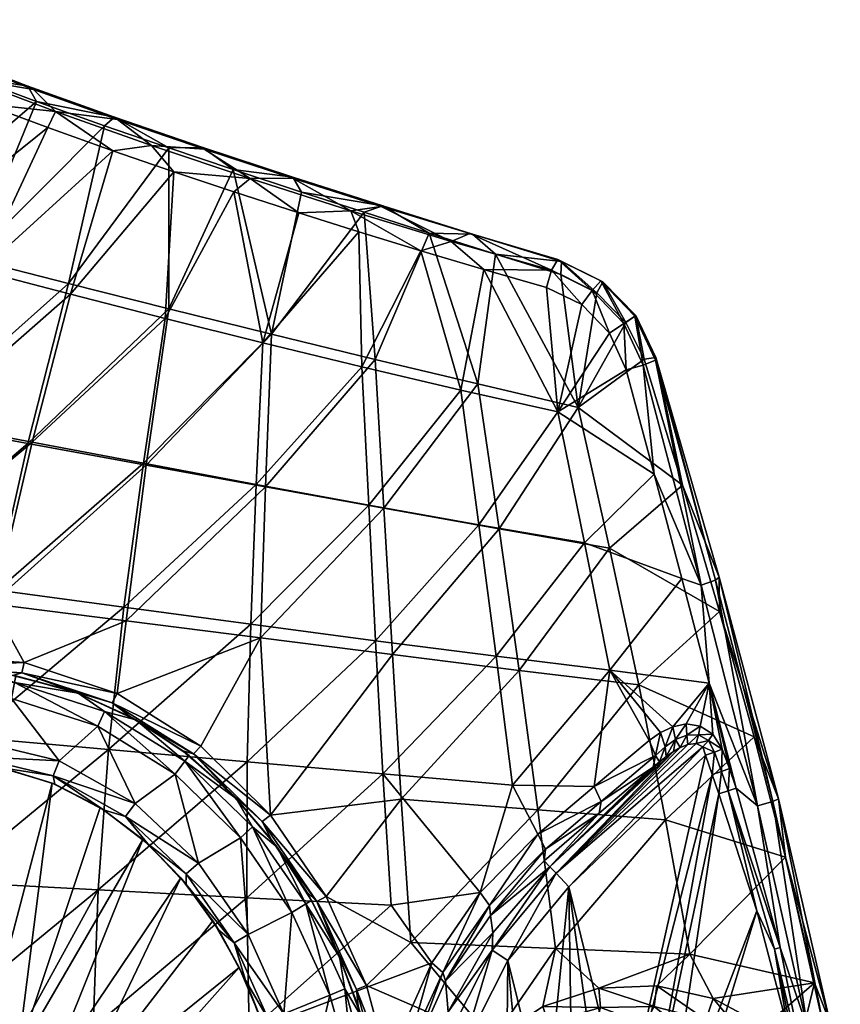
# Model space of a CAD drawing. Header units: inches. Extents: x -183 to 209, y -237 to 256.
# Tile 5 of 5: x 16 to 193, y 43 to 256. Entities that reach past the tile are written whole.
import ezdxf

# ---------------------------------------------------------------- set-up
doc = ezdxf.new("R2010")
doc.units = ezdxf.units.IN
doc.header["$MEASUREMENT"] = 0
doc.layers.add('Layer 1', color=7, linetype='Continuous')

# ---------------------------------------------------------------- blocks, each defined once
blk = doc.blocks.new('Kong 50-R')
at = {"color": 9, "true_color": 0xc0c0c0}
mesh = blk.add_polyface(dxfattribs=at)
corners = [(-32.55, 213.89, 105.76), (-5.75, 247.44, 120.38), (-17.87, 252.47, 130.89), (19.24, 237.91, 107.25), (4.89, 243.24, 113.37), (-14.42, 209.04, 95.6), (-13.89, 246.25, 137.63), (-43.41, 214.86, 126.8), (-21.55, 247.46, 143.59), (-2.44, 241.49, 127.7), (-27.68, 210.5, 114.38), (17.36, 241.26, 111.19), (18.59, 240.54, 114.79), (0.06, 247.87, 120.28), (36.09, 234.55, 105.74), (1.91, 246.91, 123.48), (-12.81, 252.99, 135.8), (-15.12, 254.13, 132.96), (36.74, 234.02, 109.54), (33.94, 232.66, 103.09), (-34.28, 253.31, 144.84), (-24.08, 255.61, 140.09), (-32.74, 251.98, 148.15), (-25.82, 253.8, 137.13), (-22.11, 254.42, 143.21), (4.33, 242.9, 124.22), (7.83, 237.43, 121.01), (-12.3, 249.73, 137.73), (23.33, 235.72, 115.31), (21.65, 232.29, 115.3), (35.76, 227.24, 111.52), (-21.09, 251.07, 144.61), (-31.14, 248.75, 149.23), (-30.35, 245.44, 147.59)]
mesh.append_faces([[corners[k] for k in face] for face in [(0, 1, 2), (3, 4, 5), (5, 4, 1), (6, 7, 8), (9, 10, 6), (11, 12, 13), (11, 3, 14), (15, 16, 17), (17, 1, 13), (17, 2, 1), (17, 13, 15), (11, 18, 12), (14, 18, 11), (19, 14, 3), (11, 4, 3), (13, 1, 4), (11, 13, 4), (15, 13, 12), (20, 21, 22), (2, 21, 23), (24, 17, 16), (21, 2, 17), (21, 24, 22), (24, 21, 17), (21, 20, 23), (15, 12, 25), (9, 25, 26), (6, 27, 9), (9, 27, 25), (16, 15, 27), (28, 26, 25), (25, 12, 28), (28, 29, 26), (25, 27, 15), (29, 28, 30), (28, 12, 18), (31, 32, 22), (32, 31, 8), (24, 16, 27), (27, 6, 31), (24, 27, 31), (6, 8, 31), (31, 22, 24), (33, 32, 8)]], dxfattribs={"color": 9})
mesh = blk.add_polyface(dxfattribs=at)
corners = [(5.24, 203.9, 88.66), (-7.57, 168.53, 70.57), (26.1, 198.56, 84.72), (-4.72, 117.97, 46.91), (9.5, 129.24, 51.4), (-19.05, 132.85, 54.32), (42.92, 159.26, 67.02), (17.33, 163.95, 67.17), (-31.31, 172.91, 77.41), (-14.42, 209.04, 95.6), (-44.65, 104.73, 46.27), (-25.56, 113.82, 46.87), (-5.75, 247.44, 120.38), (-32.55, 213.89, 105.76), (-46.52, 136.28, 61.11), (16.56, 116.59, 46.57), (33.94, 232.66, 103.09), (19.24, 237.91, 107.25), (36.69, 109.86, 45.96), (38.59, 125.56, 52.16), (47.83, 193.1, 83.53), (38.13, 128.55, 64.15), (10.8, 132.22, 63.55), (42.33, 159.66, 78.17), (18.28, 164.2, 78.42), (-15.88, 135.76, 66.39), (-25.08, 103.05, 53.35), (-43.41, 214.86, 126.8), (-13.89, 246.25, 137.63), (-27.68, 210.5, 114.38), (-11.01, 206.02, 104.98), (-47.34, 176.53, 97.84), (-2.44, 241.49, 127.7), (-26.91, 172.72, 88.09), (7.13, 201.25, 98.52), (7.83, 237.43, 121.01), (21.65, 232.29, 115.3), (-4.94, 168.59, 81.67), (4.61, 100.45, 50.83), (-41.38, 139.07, 72.78), (26.58, 196.22, 94.78), (35.76, 227.24, 111.52), (47.05, 191.01, 93.6)]
mesh.append_faces([[corners[k] for k in face] for face in [(0, 1, 2), (3, 4, 5), (4, 6, 7), (8, 0, 9), (5, 4, 7), (5, 10, 11), (12, 13, 9), (5, 1, 14), (1, 0, 8), (3, 5, 11), (3, 15, 4), (16, 17, 0), (1, 8, 14), (2, 1, 7), (9, 0, 17), (18, 19, 15), (4, 15, 19), (16, 0, 2), (7, 1, 5), (6, 4, 19), (20, 2, 7), (21, 22, 23), (24, 22, 25), (22, 26, 25), (27, 28, 29), (29, 30, 31), (29, 32, 30), (30, 33, 31), (30, 34, 33), (35, 36, 30), (34, 37, 33), (35, 30, 32), (38, 22, 21), (39, 37, 25), (40, 37, 34), (36, 41, 34), (33, 37, 39), (37, 40, 24), (34, 30, 36), (37, 24, 25), (40, 34, 41), (40, 42, 24), (24, 23, 22)]], dxfattribs={"color": 9})
mesh = blk.add_polyface(dxfattribs=at)
corners = [(47.83, 193.1, 83.53), (47.83, 227.87, 100.94), (26.1, 198.56, 84.72), (33.94, 232.66, 103.09), (61.77, 223.19, 100.14), (90.11, 213.95, 101.59), (76.54, 218.33, 100.47), (70.07, 187.6, 84.87), (47.05, 191.01, 93.6), (26.58, 196.22, 94.78), (48.91, 222.72, 109.65), (35.76, 227.24, 111.52), (61.88, 218.39, 109.03), (75.95, 213.83, 109.47), (68.17, 185.73, 94.81), (112.95, 209.36, 111.59), (94.19, 215.31, 104.85), (113.58, 209.23, 107.85), (74.68, 221.57, 103.2), (55.5, 227.6, 107.17), (36.09, 234.55, 105.74), (55.23, 227.99, 103.32), (93.8, 215.22, 108.67), (74.6, 221.31, 107.05), (36.74, 234.02, 109.54), (104.19, 209.45, 103.55), (44.07, 228.4, 110.62), (87.21, 214.28, 110.56), (65.44, 221.24, 109.32), (23.33, 235.72, 115.31), (88.97, 209.72, 110.66), (108.95, 207.66, 113.73), (102.38, 205.61, 112.64)]
mesh.append_faces([[corners[k] for k in face] for face in [(0, 1, 2), (3, 2, 1), (0, 4, 1), (5, 6, 7), (7, 6, 4), (8, 9, 10), (9, 11, 10), (12, 8, 10), (13, 14, 12), (15, 16, 17), (18, 6, 16), (19, 20, 21), (22, 23, 18), (20, 19, 24), (23, 21, 18), (23, 19, 21), (17, 16, 25), (22, 18, 16), (16, 5, 25), (5, 16, 6), (22, 16, 15), (18, 4, 6), (21, 1, 4), (18, 21, 4), (20, 3, 1), (21, 20, 1), (10, 11, 26), (22, 27, 23), (19, 23, 28), (24, 19, 26), (28, 26, 19), (26, 29, 24), (23, 27, 28), (27, 30, 13), (22, 31, 27), (29, 26, 11), (12, 10, 28), (26, 28, 10), (12, 28, 13), (28, 27, 13), (30, 27, 32), (31, 32, 27), (15, 31, 22)]], dxfattribs={"color": 9})
mesh = blk.add_polyface(dxfattribs=at)
corners = [(39.54, 104.8, 41.12), (35.58, 107.82, 44.13), (27.08, 110.4, 41.58), (28.19, 109.95, 5), (33.94, 106, 1.46), (40.69, 104.19, 5), (92.48, 182.14, 88.48), (114.71, 176.82, 94.09), (104.19, 209.45, 103.55), (67.68, 121.88, 56.44), (94.39, 149.95, 75.61), (68.76, 154.56, 69.9), (42.92, 159.26, 67.02), (70.07, 187.6, 84.87), (47.83, 193.1, 83.53), (54.75, 98.47, 45.11), (36.69, 109.86, 45.96), (38.59, 125.56, 52.16), (96.22, 118.28, 64.05), (98.13, 87.02, 54.33), (123.68, 114.87, 74.73), (17.33, 163.95, 67.17), (61.77, 223.19, 100.14), (69.88, 83.52, 44.04), (119.36, 145.5, 83.87), (90.11, 213.95, 101.59), (65.56, 124.86, 68.05), (91.1, 150.59, 86.07), (92.58, 121.28, 75.08), (118.65, 117.91, 85.01), (94.17, 92.46, 65.66), (102.38, 205.61, 112.64), (111.01, 175.48, 103.56), (89.61, 180.51, 98.2), (64.83, 95.06, 57.12), (66.75, 155.08, 80.79), (38.13, 128.55, 64.15), (114.92, 146.33, 93.8), (34.78, 97.76, 52.12), (18.28, 164.2, 78.42), (47.05, 191.01, 93.6), (42.33, 159.66, 78.17), (68.17, 185.73, 94.81), (61.88, 218.39, 109.03), (75.95, 213.83, 109.47), (88.97, 209.72, 110.66)]
mesh.append_faces([[corners[k] for k in face] for face in [(0, 1, 2), (3, 4, 5), (6, 7, 8), (9, 10, 11), (12, 13, 14), (15, 9, 16), (11, 12, 17), (18, 19, 20), (12, 14, 21), (14, 13, 22), (16, 9, 17), (11, 13, 12), (23, 18, 9), (6, 13, 11), (11, 17, 9), (9, 18, 10), (6, 11, 10), (24, 10, 18), (7, 6, 10), (25, 13, 6), (25, 6, 8), (26, 27, 28), (29, 30, 28), (31, 32, 33), (28, 34, 26), (35, 26, 36), (37, 28, 27), (36, 26, 38), (39, 40, 41), (26, 34, 38), (40, 42, 41), (42, 40, 43), (42, 35, 41), (33, 35, 42), (44, 45, 42), (41, 35, 36), (35, 33, 27), (32, 27, 33), (33, 45, 31), (35, 27, 26), (27, 32, 37), (33, 42, 45), (0, 3, 5)]], dxfattribs={"color": 9})
mesh = blk.add_polyface(dxfattribs=at)
corners = [(118.54, 204.92, 106.19), (114.71, 176.82, 94.09), (136.43, 171.7, 101.44), (132.64, 200.51, 109.37), (140.49, 196.53, 110.94), (146.77, 190.13, 111.56), (104.19, 209.45, 103.55), (129.55, 197.71, 118.46), (132.02, 170.78, 110.63), (116.03, 201.56, 115.28), (143.24, 187.78, 120.62), (137.24, 194, 120.05), (111.01, 175.48, 103.56), (102.38, 205.61, 112.64), (148.9, 191.62, 114.44), (141.33, 199.09, 117.57), (141.79, 198.91, 113.72), (150.68, 182.18, 111.1), (132.84, 203.33, 111.89), (132.05, 203.73, 115.57), (153.22, 182.51, 113.91), (148.68, 191.51, 118.32), (153.16, 181.98, 117.67), (113.58, 209.23, 107.85), (112.95, 209.36, 111.59), (139.45, 197.06, 120.13), (146.34, 189.91, 120.81), (130.67, 201.41, 118.34), (150.51, 180.87, 120.23), (146.8, 179.84, 120.02), (108.95, 207.66, 113.73)]
mesh.append_faces([[corners[k] for k in face] for face in [(0, 1, 2), (3, 2, 4), (4, 2, 5), (3, 0, 2), (1, 0, 6), (7, 8, 9), (10, 8, 11), (9, 8, 12), (8, 7, 11), (9, 12, 13), (14, 15, 16), (17, 14, 5), (18, 3, 4), (19, 16, 15), (5, 14, 16), (14, 17, 20), (16, 4, 5), (21, 20, 22), (14, 21, 15), (21, 14, 20), (18, 16, 19), (16, 18, 4), (23, 6, 0), (0, 3, 18), (18, 19, 23), (24, 23, 19), (18, 23, 0), (25, 26, 10), (21, 26, 15), (27, 19, 25), (21, 22, 28), (26, 21, 28), (10, 11, 25), (11, 7, 27), (29, 26, 28), (10, 26, 29), (25, 15, 26), (25, 11, 27), (15, 25, 19), (9, 13, 30), (24, 19, 27), (24, 27, 30), (9, 27, 7), (27, 9, 30)]], dxfattribs={"color": 9})
mesh = blk.add_polyface(dxfattribs=at)
corners = [(119.36, 145.5, 83.87), (96.22, 118.28, 64.05), (123.68, 114.87, 74.73), (114.71, 176.82, 94.09), (94.39, 149.95, 75.61), (143.24, 141.33, 94.4), (149.55, 111.71, 88.19), (136.43, 171.7, 101.44), (167.01, 127.6, 104.88), (174.53, 100.52, 102.62), (158.98, 154.93, 107.76), (150.68, 182.18, 111.1), (146.77, 190.13, 111.56), (122.23, 90.04, 77.52), (118.65, 117.91, 85.01), (143.26, 114.88, 97.54), (158.86, 134.7, 113.93), (164.78, 112.08, 111.51), (156.89, 102.65, 102.74), (162.82, 102.8, 107.16), (159.8, 103.31, 105.05), (92.58, 121.28, 75.08), (114.92, 146.33, 93.8), (137.77, 142.42, 103.69), (111.01, 175.48, 103.56), (132.02, 170.78, 110.63), (154.22, 101.45, 100.47), (152.86, 157.29, 116.76), (146.8, 179.84, 120.02), (143.24, 187.78, 120.62), (163.06, 133.3, 114.55), (175.27, 85.58, 110.43), (153.16, 181.98, 117.67), (166.14, 134.38, 112.6), (150.51, 180.87, 120.23), (179.79, 87.06, 105.21), (166.92, 135.01, 108.88), (178.57, 86.53, 108.83), (153.22, 182.51, 113.91)]
mesh.append_faces([[corners[k] for k in face] for face in [(0, 1, 2), (0, 3, 4), (0, 2, 5), (6, 5, 2), (7, 3, 0), (0, 5, 7), (8, 6, 9), (10, 5, 8), (5, 6, 8), (11, 7, 10), (7, 5, 10), (12, 7, 11), (13, 14, 15), (16, 17, 15), (17, 18, 15), (19, 20, 17), (17, 20, 18), (21, 22, 14), (23, 14, 22), (23, 15, 14), (24, 25, 22), (23, 22, 25), (26, 15, 18), (23, 16, 15), (23, 27, 16), (25, 28, 27), (23, 25, 27), (25, 29, 28), (30, 31, 17), (32, 33, 30), (30, 34, 32), (27, 34, 30), (28, 34, 27), (30, 16, 27), (30, 33, 31), (16, 30, 17), (35, 36, 8), (36, 37, 33), (32, 38, 33), (10, 38, 11), (38, 10, 36), (8, 36, 10), (36, 33, 38)]], dxfattribs={"color": 9})
mesh = blk.add_polyface(dxfattribs=at)
corners = [(181.3, 74.47, 101.02), (174.53, 100.52, 102.62), (155.34, 82.53, 83.1), (160.58, 53.49, 79.42), (149.55, 111.71, 88.19), (165.44, 92.33, 108), (166.88, 88.15, 108), (151.43, 15.36, 108), (164.78, 112.08, 111.51), (169.15, 93.63, 109.47), (167.62, 97.82, 109.44), (165.6, 101.06, 108.78), (162.82, 102.8, 107.16), (170.64, 89.42, 109.5), (175.27, 85.58, 110.43), (186.07, 37.48, 108.83), (180.11, 54.93, 108.58), (178.57, 86.53, 108.83), (166.14, 134.38, 112.6), (179.79, 87.06, 105.21), (166.92, 135.01, 108.88), (167.01, 127.6, 104.88), (190.93, 38.55, 103.81), (189.48, 38.25, 107.38), (168.89, 88.83, 108.39), (167.42, 93.02, 108.38), (165.91, 97.2, 108.37), (163.96, 96.49, 108), (163.37, 98.34, 107.74), (162.48, 100.95, 106.79), (164.66, 99.69, 108.03), (161.93, 99.05, 107.05), (158.53, 98.16, 105.39), (159.97, 100.86, 105.07), (160.16, 98.85, 106.18), (159.8, 103.31, 105.05), (178.9, 54.58, 108.15), (175.1, 62.85, 108)]
mesh.append_faces([[corners[k] for k in face] for face in [(0, 1, 2), (2, 3, 0), (4, 2, 1), (5, 6, 7), (8, 9, 10), (11, 12, 8), (9, 8, 13), (11, 8, 10), (14, 15, 16), (15, 14, 17), (13, 8, 14), (18, 17, 14), (14, 16, 13), (19, 17, 20), (19, 21, 1), (0, 22, 19), (17, 19, 23), (19, 1, 0), (9, 24, 25), (26, 5, 27), (10, 9, 25), (24, 6, 25), (6, 5, 25), (13, 24, 9), (25, 26, 10), (26, 25, 5), (27, 28, 26), (29, 11, 30), (29, 30, 31), (32, 33, 34), (34, 33, 29), (29, 31, 34), (10, 26, 30), (28, 31, 30), (33, 35, 12), (12, 29, 33), (29, 12, 11), (30, 11, 10), (28, 30, 26), (24, 36, 37), (36, 24, 16), (6, 24, 37), (24, 13, 16)]], dxfattribs={"color": 9})
mesh = blk.add_polyface(dxfattribs=at)
corners = [(16, 114.34, 44.73), (-4.59, 115.7, 45.07), (0.43, 115, 42.21), (36.69, 109.86, 45.96), (16.56, 116.59, 46.57), (35.58, 107.82, 44.13), (-4.72, 117.97, 46.91), (14.05, 113.79, 41.95), (27.08, 110.4, 41.58), (33.73, 84.73, 5), (38.45, 83.23, 1.46), (22.81, 92.03, 1.46), (23.19, 90.24, 5), (11.84, 93.77, 5), (5.49, 96.21, 1.46), (5.88, 99.73), (24.11, 95.32), (0, 95, 5), (40.54, 86.08), (14.45, 112.25, 1.46), (32.5, 102.77), (33.94, 106, 1.46), (14.71, 113.69, 5), (28.19, 109.95, 5), (13.81, 108.78), (0.06, 69.11, 40.8), (34.78, 97.76, 52.12), (32.53, 67.4, 42.6), (4.61, 100.45, 50.83), (38.13, 128.55, 64.15), (-5.9, 109.73), (7.64, 114.67, 5), (39.54, 104.8, 41.12), (0.43, 115, 5), (22.58, 90.5, 25), (32.95, 85.18, 25), (11.59, 93.77, 25), (0, 95, 25), (-6.21, 113.25, 1.46)]
mesh.append_faces([[corners[k] for k in face] for face in [(0, 1, 2), (0, 3, 4), (3, 0, 5), (1, 4, 6), (0, 4, 1), (7, 0, 2), (8, 0, 7), (5, 0, 8), (9, 10, 11), (11, 12, 9), (13, 12, 11), (14, 13, 11), (15, 14, 16), (14, 17, 13), (11, 16, 14), (16, 11, 18), (19, 20, 21), (22, 19, 23), (23, 19, 21), (19, 24, 20), (25, 26, 27), (28, 29, 26), (26, 25, 28), (18, 20, 16), (15, 24, 30), (16, 24, 15), (16, 20, 24), (7, 2, 31), (8, 23, 32), (8, 22, 23), (22, 8, 7), (33, 31, 2), (31, 22, 7), (12, 34, 35), (35, 9, 12), (34, 13, 36), (13, 34, 12), (37, 36, 17), (13, 17, 36), (33, 38, 19), (31, 19, 22), (31, 33, 19), (19, 38, 24)]], dxfattribs={"color": 9})
mesh = blk.add_polyface(dxfattribs=at)
corners = [(68.05, 82.15, 42.2), (69.88, 83.52, 44.04), (53.15, 96.79, 43.28), (35.58, 107.82, 44.13), (54.75, 98.47, 45.11), (36.69, 109.86, 45.96), (39.54, 104.8, 41.12), (50.89, 97.47, 40.55), (61.13, 88.49, 39.9), (51.6, 68.53, 5), (61.96, 55.93, 1.46), (51.61, 70.85, 1.46), (58.66, 58.66, 5), (38.45, 83.23, 1.46), (43.28, 77.32, 5), (64.98, 57.76), (40.54, 86.08), (22.81, 92.03, 1.46), (54.27, 73.18), (33.73, 84.73, 5), (62.44, 87.17, 5), (52.22, 96.42, 5), (51.34, 95.24, 1.46), (40.69, 104.19, 5), (65.97, 80.99, 1.46), (33.94, 106, 1.46), (49.23, 92.4), (63.33, 78.65), (32.5, 102.77), (67.68, 121.88, 56.44), (32.53, 67.4, 42.6), (64.83, 95.06, 57.12), (64.7, 65.69, 48.45), (34.78, 97.76, 52.12), (50.41, 70, 25), (57.35, 60.67, 25), (42.23, 78.31, 25), (32.95, 85.18, 25)]
mesh.append_faces([[corners[k] for k in face] for face in [(0, 1, 2), (3, 2, 4), (1, 4, 2), (4, 5, 3), (2, 3, 6), (7, 2, 6), (8, 2, 7), (0, 2, 8), (9, 10, 11), (9, 12, 10), (11, 13, 14), (15, 11, 10), (14, 9, 11), (16, 17, 13), (16, 13, 18), (13, 19, 14), (11, 18, 13), (18, 11, 15), (20, 21, 22), (21, 23, 22), (20, 22, 24), (23, 25, 22), (26, 27, 22), (24, 22, 27), (25, 28, 26), (22, 25, 26), (29, 4, 1), (30, 31, 32), (31, 30, 33), (16, 18, 26), (15, 27, 18), (16, 26, 28), (18, 27, 26), (7, 23, 21), (20, 8, 21), (7, 6, 23), (8, 7, 21), (9, 34, 35), (35, 12, 9), (34, 14, 36), (14, 34, 9), (37, 36, 19), (14, 19, 36)]], dxfattribs={"color": 9})
mesh = blk.add_polyface(dxfattribs=at)
corners = [(79.86, 64.87, 40.93), (90.59, 46.71, 41.42), (81.87, 65.96, 42.77), (70.09, 78.19, 39.14), (68.05, 82.15, 42.2), (69.88, 83.52, 44.04), (61.13, 88.49, 39.9), (77.69, 66.97, 38.31), (83.93, 54.9, 37.43), (77.48, 64.36, 1.46), (84.8, 52.91, 5), (78.75, 65.12, 5), (65.97, 80.99, 1.46), (71.32, 76.59, 5), (62.44, 87.17, 5), (63.33, 78.65), (74.48, 62.49), (98.13, 87.02, 54.33), (100.22, 56.03, 46.98), (127.72, 84.67, 67.09), (96.22, 118.28, 64.05), (123.68, 114.87, 74.73), (131.52, 54.69, 61.37), (94.17, 92.46, 65.66), (115.24, 66.8, 67.37), (95.94, 64.06, 58.2), (64.7, 65.69, 48.45), (64.83, 95.06, 57.12), (104.78, 51.63, 58.95), (122.23, 90.04, 77.52), (127.7, 79.44, 77.28), (92.58, 121.28, 75.08), (118.65, 117.91, 85.01), (64.98, 57.76), (130.3, 72.37, 102.52), (117.98, 58.08, 102.52), (117.47, 61.85, 72.1), (129.04, 73.67, 81.86), (129.34, 76.16, 78.79), (117.26, 64.04, 69.01), (107.12, 49.49, 60.73), (117.79, 54.36, 106.42), (134.44, 68.07, 108), (121.17, 52.13, 108), (131.63, 70.99, 106.42)]
mesh.append_faces([[corners[k] for k in face] for face in [(0, 1, 2), (3, 0, 4), (0, 2, 4), (5, 4, 2), (3, 4, 6), (7, 0, 3), (8, 0, 7), (9, 10, 11), (12, 13, 14), (9, 11, 13), (9, 13, 12), (12, 15, 16), (9, 12, 16), (2, 17, 5), (2, 18, 17), (17, 18, 19), (20, 5, 17), (19, 21, 17), (22, 19, 18), (23, 24, 25), (23, 25, 26), (26, 27, 23), (25, 24, 28), (24, 29, 30), (29, 24, 23), (31, 23, 27), (29, 23, 32), (33, 16, 15), (11, 8, 7), (14, 13, 3), (13, 7, 3), (13, 11, 7), (14, 3, 6), (34, 35, 36), (37, 34, 36), (38, 39, 30), (36, 39, 38), (36, 38, 37), (30, 39, 24), (24, 39, 40), (34, 41, 35), (42, 43, 44), (41, 34, 44)]], dxfattribs={"color": 9})
mesh = blk.add_polyface(dxfattribs=at)
corners = [(131.52, 54.69, 61.37), (155.34, 82.53, 83.1), (127.72, 84.67, 67.09), (123.68, 114.87, 74.73), (149.55, 111.71, 88.19), (160.58, 53.49, 79.42), (134.44, 68.07, 108), (163.96, 96.49, 108), (146.56, 18.55, 108), (165.44, 92.33, 108), (143.26, 114.88, 97.54), (139.89, 89.76, 87.45), (122.23, 90.04, 77.52), (127.7, 79.44, 77.28), (151.8, 99.69, 98.25), (154.22, 101.45, 100.47), (140.98, 83.96, 91.87), (152.65, 93.9, 102.52), (130.3, 72.37, 102.52), (129.04, 73.67, 81.86), (141.41, 86.49, 88.93), (129.34, 76.16, 78.79), (153.17, 96.44, 99.71), (157.04, 97.3, 104.66), (155.5, 96.25, 103.91), (157.52, 99.88, 103.24), (158.53, 98.16, 105.39), (159.97, 100.86, 105.07), (156.89, 102.65, 102.74), (155.26, 98.35, 101.45), (154.04, 95.1, 103.2), (159.8, 103.31, 105.05), (131.63, 70.99, 106.42), (160.16, 98.85, 106.18), (161.93, 99.05, 107.05), (163.37, 98.34, 107.74)]
mesh.append_faces([[corners[k] for k in face] for face in [(0, 1, 2), (3, 2, 4), (1, 4, 2), (1, 0, 5), (6, 7, 8), (9, 8, 7), (10, 11, 12), (12, 11, 13), (11, 10, 14), (15, 14, 10), (16, 17, 18), (19, 16, 18), (13, 20, 21), (21, 20, 16), (19, 21, 16), (16, 20, 17), (11, 20, 13), (14, 22, 11), (20, 22, 17), (22, 20, 11), (23, 24, 25), (26, 25, 27), (15, 22, 14), (15, 28, 29), (22, 30, 17), (22, 15, 29), (25, 29, 28), (29, 25, 24), (30, 29, 24), (29, 30, 22), (25, 28, 31), (23, 25, 26), (31, 27, 25), (26, 32, 23), (18, 23, 32), (32, 26, 33), (23, 18, 24), (32, 33, 34), (30, 18, 17), (30, 24, 18), (35, 32, 34), (35, 6, 32), (7, 6, 35)]], dxfattribs={"color": 9})
mesh = blk.add_polyface(dxfattribs=at)
corners = [(12.9, 30.96, 1.46), (7.72, 34.12, 5), (0, 33.54, 1.46), (0, 35, 5), (15.13, 31.55, 5), (23.13, 24.28, 1.46), (0.1, 29.97), (6.74, 29.19), (21.84, 27.42, 5), (27.4, 21.9, 5), (13.07, 26.91), (18.74, 23.28), (0, 35, 25), (7.72, 34.12, 25), (15.13, 31.55, 25), (21.84, 27.42, 25), (6.3, 24.17, 23.28), (-0.27, 27.4, 29.7), (10.31, 25.39, 29.79), (12.57, 30.99, 33.17), (-0.35, 33.46, 33.08), (23.57, 23.75, 33.09), (12.36, 21.72, 23.28), (31.5, 37.6, 36), (30.97, 12.85, 32.87), (-2.7, 38.43, 33.88), (32.53, 67.4, 42.6), (0.06, 69.11, 40.8), (-0.14, 24.98), (6.44, 24.16), (12.37, 21.69), (-0.07, 25, 23.2), (22.58, 90.5, 25), (11.59, 93.77, 25), (0, 95, 25), (42.23, 78.31, 25), (32.95, 85.18, 25)]
mesh.append_faces([[corners[k] for k in face] for face in [(0, 1, 2), (3, 2, 1), (4, 0, 5), (2, 6, 7), (5, 8, 4), (0, 4, 1), (8, 5, 9), (0, 10, 11), (5, 0, 11), (10, 0, 7), (0, 2, 7), (1, 12, 3), (13, 1, 4), (1, 13, 12), (4, 8, 14), (14, 13, 4), (9, 15, 8), (14, 8, 15), (16, 17, 18), (19, 17, 20), (19, 21, 18), (18, 17, 19), (18, 22, 16), (21, 23, 24), (25, 19, 20), (21, 19, 23), (23, 19, 26), (26, 25, 27), (19, 25, 26), (28, 29, 7), (30, 10, 29), (6, 28, 7), (29, 10, 7), (30, 11, 10), (29, 28, 31), (29, 31, 16), (32, 33, 13), (12, 33, 34), (15, 35, 14), (14, 36, 32), (32, 13, 14), (14, 35, 36), (12, 13, 33)]], dxfattribs={"color": 9})
mesh = blk.add_polyface(dxfattribs=at)
corners = [(193.16, 19.11, 100.52), (183.49, 30.29, 93.31), (187.75, 20.43, 95.63), (160.58, 53.49, 79.42), (187.57, 47.25, 100.26), (181.3, 74.47, 101.02), (176.85, 37.92, 88.93), (165.62, 43.89, 81.14), (153.45, 46.64, 73), (151.43, 15.36, 108), (146.56, 18.55, 108), (165.44, 92.33, 108), (166.88, 88.15, 108), (155.22, 10.92, 108), (175.1, 62.85, 108), (157.6, 5.77, 108), (181.84, 37.13, 108), (189.48, 38.25, 107.38), (186.07, 37.48, 108.83), (178.57, 86.53, 108.83), (187.3, 19.77, 108.58), (180.11, 54.93, 108.58), (179.79, 87.06, 105.21), (190.93, 38.55, 103.81), (150.57, 37.09, 81.34), (156.81, 35.59, 95), (159.1, 34.74, 88.29), (167.06, 30.33, 95), (146.81, 15, 95), (178.9, 54.58, 108.15), (186.05, 19.62, 108.15), (160.93, 35.67, 83.53), (170.02, 30.27, 90.72), (164.05, 39.28, 80.92), (174.21, 33.51, 88.13), (152.86, 42.14, 73.28), (150.81, 38.43, 75.9), (176.33, 25.73, 92.33), (180.38, 27.87, 91.67), (173.21, 24.79, 95), (181.37, 18.19, 93.67), (184.9, 19.31, 93.9)]
mesh.append_faces([[corners[k] for k in face] for face in [(0, 1, 2), (3, 4, 5), (4, 1, 0), (6, 1, 4), (7, 3, 8), (7, 4, 3), (7, 6, 4), (9, 10, 11), (9, 12, 13), (13, 14, 15), (15, 14, 16), (13, 12, 14), (17, 18, 19), (18, 20, 21), (17, 22, 23), (5, 4, 23), (23, 4, 0), (24, 25, 26), (26, 25, 27), (27, 25, 28), (16, 29, 30), (29, 21, 20), (14, 29, 16), (20, 30, 29), (31, 24, 26), (26, 27, 31), (31, 32, 33), (7, 34, 6), (31, 35, 36), (33, 7, 8), (27, 32, 31), (33, 34, 7), (34, 33, 32), (35, 33, 8), (33, 35, 31), (37, 34, 32), (6, 38, 1), (32, 27, 39), (39, 37, 32), (40, 38, 37), (1, 38, 41), (41, 2, 1), (34, 38, 6), (38, 34, 37)]], dxfattribs={"color": 9})
mesh = blk.add_polyface(dxfattribs=at)
corners = [(74.1, 21.62, 1.46), (68.87, 36.36, 5), (72.04, 24.5, 5), (77.53, 22.52), (69.43, 39.32, 1.46), (64.41, 47.82, 5), (61.96, 55.93, 1.46), (64.98, 57.76), (72.74, 40.58), (58.66, 58.66, 5), (73.93, 12.35, 5), (33.54, 0, 1.46), (34.18, 7.84, 5), (32.72, 7.36, 1.46), (35, 0, 5), (35, 0, 25), (34.18, 7.84, 25), (31.58, 15.28, 25), (66.33, 8.37, 39.45), (30.97, 12.85, 32.87), (65.23, 36.78, 42.44), (31.5, 37.6, 36), (32.53, 67.4, 42.6), (64.7, 65.69, 48.45), (33.64, -0.03, 32.56), (74.48, 62.49), (74.56, 0.02, 5), (74.42, 5.83, 25), (74.41, -5.78, 25), (73.28, 17.41, 25), (71.01, 28.79, 25), (67.61, 39.88, 25), (63.07, 50.59, 25), (57.35, 60.67, 25), (50.41, 70, 25), (27.4, 21.9, 25), (42.23, 78.31, 25), (21.84, 27.42, 25)]
mesh.append_faces([[corners[k] for k in face] for face in [(0, 1, 2), (0, 3, 4), (1, 0, 4), (4, 5, 1), (4, 6, 5), (7, 6, 8), (6, 9, 5), (4, 8, 6), (8, 4, 3), (0, 2, 10), (11, 12, 13), (11, 14, 12), (12, 15, 16), (17, 12, 16), (12, 14, 15), (18, 19, 20), (19, 21, 20), (21, 22, 23), (23, 20, 21), (18, 24, 19), (7, 8, 25), (26, 27, 28), (27, 10, 29), (10, 27, 26), (30, 29, 2), (10, 2, 29), (1, 31, 30), (30, 2, 1), (31, 5, 32), (5, 31, 1), (33, 32, 9), (5, 9, 32), (33, 34, 35), (16, 29, 30), (27, 16, 15), (31, 17, 30), (32, 33, 35), (34, 36, 37), (16, 27, 29), (16, 30, 17), (17, 32, 35), (17, 31, 32), (35, 34, 37)]], dxfattribs={"color": 9})
mesh = blk.add_polyface(dxfattribs=at)
corners = [(135.15, 20.29, 108), (141.01, 20.24, 108), (138, 18.38, 107.12), (128.78, 42.19, 57.36), (131.52, 54.69, 61.37), (117.87, 34.88, 50.61), (140.91, 46.11, 64.95), (153.45, 46.64, 73), (160.58, 53.49, 79.42), (124.6, 15.54, 108), (121.17, 52.13, 108), (129.51, 18.63, 108), (134.44, 68.07, 108), (146.56, 18.55, 108), (120.74, 11.19, 108), (117.61, 25.61, 95), (129.57, 34.18, 95), (124.54, 31.41, 61.29), (132.86, 35.47, 67.56), (143.67, 37.48, 95), (150.57, 37.09, 81.34), (141.69, 37.34, 74.33), (156.81, 35.59, 95), (141.09, 17.2, 95), (135.01, 17.18, 95), (146.81, 15, 95), (129.33, 15.16, 95), (117.79, 54.36, 106.42), (131.63, 70.99, 106.42), (150.81, 38.43, 75.9), (140.21, 38.38, 68.26), (129.9, 38.6, 58.38), (129.82, 35.38, 61.03), (152.86, 42.14, 73.28), (141.23, 41.95, 65.63), (120.38, 29.39, 54.56), (119.64, 32.02, 51.9), (160.93, 35.67, 83.53)]
mesh.append_faces([[corners[k] for k in face] for face in [(0, 1, 2), (3, 4, 5), (3, 6, 4), (7, 8, 6), (8, 4, 6), (9, 10, 11), (12, 13, 1), (0, 12, 1), (12, 11, 10), (11, 12, 0), (14, 10, 9), (15, 16, 17), (18, 16, 19), (16, 18, 17), (19, 20, 21), (18, 19, 21), (22, 20, 19), (23, 22, 19), (24, 19, 16), (22, 23, 25), (19, 24, 23), (15, 26, 16), (16, 26, 24), (10, 27, 28), (29, 21, 20), (30, 31, 32), (29, 33, 34), (34, 31, 30), (7, 6, 33), (35, 32, 36), (29, 34, 30), (37, 29, 20), (18, 21, 30), (29, 30, 21), (17, 18, 32), (34, 6, 3), (6, 34, 33), (30, 32, 18), (31, 3, 5), (3, 31, 34), (32, 35, 17), (36, 31, 5), (31, 36, 32)]], dxfattribs={"color": 9})
mesh = blk.add_polyface(dxfattribs=at)
corners = [(96.18, 26.14, 40.13), (93.95, 25.53, 38.28), (98.55, 5.08, 39.14), (109.09, 24.22, 45.11), (103.69, 10.87, 41.53), (117.87, 34.88, 50.61), (100.22, 56.03, 46.98), (90.59, 46.71, 41.42), (131.52, 54.69, 61.37), (120.74, 11.19, 108), (111.3, 32.6, 108), (121.17, 52.13, 108), (94.54, 15.75, 34.95), (92.79, 26.99, 5), (94.77, 13.58, 5), (107.74, 47.71, 63.83), (108.32, 40.98, 102.52), (100.41, 31.42, 57.37), (117.47, 61.85, 72.1), (117.98, 58.08, 102.52), (101.92, 21.66, 102.52), (96.07, 13.45, 53.22), (117.25, 25.23, 55.81), (111.63, 17.03, 51.48), (117.61, 25.61, 95), (110.18, 13.92, 95), (124.54, 31.41, 61.29), (99.45, 32.67, 54.26), (94.91, 14.06, 50.1), (107.12, 49.49, 60.73), (117.26, 64.04, 69.01), (96.89, 34.1, 52.37), (92.23, 14.72, 48.14), (104.78, 51.63, 58.95), (115.24, 66.8, 67.37), (117.79, 54.36, 106.42), (102.08, 11.16, 106.42), (107.49, 34, 106.42), (106.11, 10.7, 108), (111.36, 22.29, 46.63), (119.64, 32.02, 51.9), (120.38, 29.39, 54.56), (112.72, 20.46, 49.3)]
mesh.append_faces([[corners[k] for k in face] for face in [(0, 1, 2), (3, 0, 4), (5, 6, 7), (0, 5, 7), (5, 0, 3), (8, 6, 5), (9, 10, 11), (12, 13, 14), (15, 16, 17), (15, 18, 19), (15, 19, 16), (20, 21, 17), (20, 17, 16), (22, 23, 24), (25, 24, 23), (26, 22, 24), (27, 17, 21), (21, 28, 27), (17, 29, 15), (29, 17, 27), (29, 30, 15), (31, 28, 32), (31, 27, 28), (33, 27, 31), (33, 29, 27), (34, 29, 33), (30, 18, 15), (35, 16, 19), (36, 20, 37), (16, 37, 20), (16, 35, 37), (10, 38, 37), (36, 37, 38), (11, 10, 35), (37, 35, 10), (4, 39, 3), (5, 3, 40), (41, 39, 42), (22, 26, 41), (23, 22, 42), (41, 42, 22), (39, 40, 3), (40, 39, 41)]], dxfattribs={"color": 9})
mesh = blk.add_polyface(dxfattribs=at)
corners = [(96.18, 26.14, 40.13), (88.48, 45.82, 39.57), (93.95, 25.53, 38.28), (90.59, 46.71, 41.42), (88.79, 42.24, 36.53), (79.86, 64.87, 40.93), (83.93, 54.9, 37.43), (92.34, 29.16, 35.7), (94.54, 15.75, 34.95), (73.93, 12.35, 5), (75.98, 3.48, 1.46), (74.1, 21.62, 1.46), (74.56, 0.02, 5), (77.53, 22.52), (79.51, 3.78), (92.79, 26.99, 5), (89.48, 40.09, 5), (91.35, 26.66, 1.46), (85.96, 45.96, 1.46), (84.8, 52.91, 5), (77.48, 64.36, 1.46), (94.77, 13.58, 5), (93.81, 6.61, 1.46), (87.94, 25.67), (90.29, 6.2), (82.69, 44.61), (74.48, 62.49), (100.22, 56.03, 46.98), (81.87, 65.96, 42.77), (92.23, 14.72, 48.14), (66.33, 8.37, 39.45), (65.23, 36.78, 42.44), (91.32, -5.61, 46.8), (96.89, 34.1, 52.37), (104.78, 51.63, 58.95), (95.94, 64.06, 58.2), (64.7, 65.69, 48.45), (72.74, 40.58), (78.75, 65.12, 5), (94.02, -5.45, 48.78)]
mesh.append_faces([[corners[k] for k in face] for face in [(0, 1, 2), (0, 3, 1), (2, 1, 4), (3, 5, 1), (4, 1, 6), (1, 5, 6), (7, 2, 4), (8, 2, 7), (9, 10, 11), (10, 9, 12), (13, 11, 14), (10, 14, 11), (15, 16, 17), (16, 18, 17), (19, 18, 16), (20, 18, 19), (15, 17, 21), (21, 17, 22), (23, 24, 17), (22, 17, 24), (18, 25, 23), (17, 18, 23), (26, 25, 20), (18, 20, 25), (3, 27, 28), (29, 30, 31), (32, 30, 29), (33, 29, 31), (31, 34, 33), (31, 35, 34), (31, 36, 35), (26, 37, 25), (24, 13, 14), (13, 23, 25), (13, 25, 37), (13, 24, 23), (7, 15, 8), (4, 19, 16), (4, 16, 7), (7, 16, 15), (38, 19, 6), (6, 19, 4), (29, 39, 32)]], dxfattribs={"color": 9})

msp = doc.modelspace()

# ---------------------------------------------------------------- block references
at = {"layer": 'Layer 1'}
msp.add_blockref('Kong 50-R', (0, 0), dxfattribs=at)

doc.saveas('drawing.dxf')
